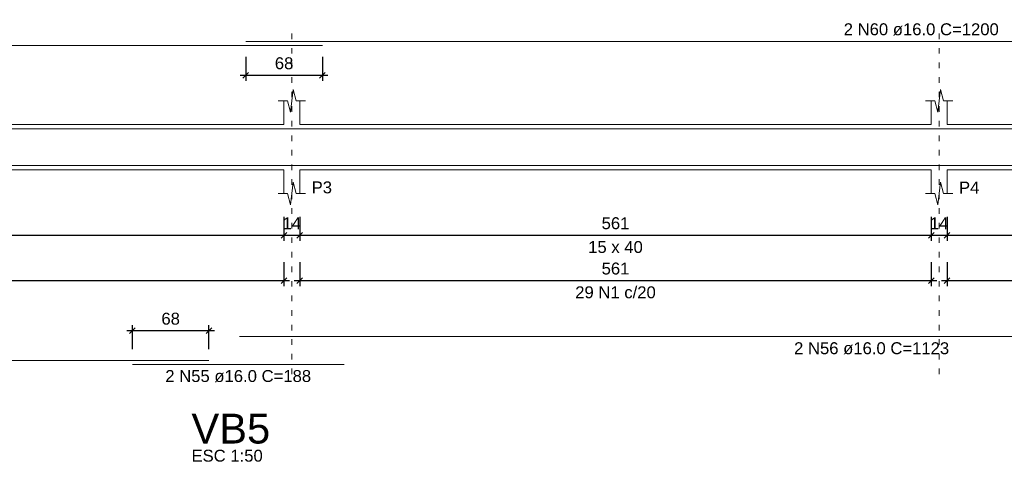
# Model space of a CAD drawing. Header units: millimetres. Extents: x 10906 to 25863, y 1966 to 4861.
# Tile 71 of 163: x 11259 to 11277, y 3056 to 3064. Entities that reach past the tile are written whole.
import ezdxf

# ---------------------------------------------------------------- set-up
doc = ezdxf.new("R2010")
doc.units = ezdxf.units.MM
doc.linetypes.add('DOT2', pattern=[3.175, 0, -3.175])
for name, color, linetype, lineweight in [('Descrição da armadura', 7, 'Continuous', 5), ('DT-Barras na forma', 40, 'Continuous', 5), ('DT-Barras rebatidas', 40, 'Continuous', 5), ('DT-Cotas', 4, 'Continuous', 5), ('DT-Forma', 5, 'Continuous', 5), ('DT-Pontilhado', 7, 'DOT2', 5), ('DT-Textos', 7, 'Continuous', 5), ('DT-Título', 7, 'Continuous', 20)]:
    doc.layers.add(name, color=color, linetype=linetype, lineweight=lineweight)
doc.styles.add('Arial', font='arial.ttf')
doc.styles.get("Standard").update_dxf_attribs({"font": 'arial.ttf'})
doc.dimstyles.new('UM_50.000000', dxfattribs={"dimtxt": 0.18, "dimasz": 0.2, "dimexe": 0.2, "dimexo": 0.5, "dimgap": 0, "dimtad": 1, "dimtih": 1, "dimtoh": 1, "dimlfac": 50, "dimzin": 0, "dimdsep": 46, "dimtxsty": 'Standard', "dimcen": 0.09, "dimdle": 0.2, "dimclrd": 256, "dimclre": 256, "dimclrt": 7, "dimazin": 0, "dimtfac": 1, "dimtofl": 0, "dimtmove": 0, "dimatfit": 3, "dimfxl": 1, "dimtolj": 1, "dimtzin": 0, "dimarcsym": 0})

# ---------------------------------------------------------------- blocks, each defined once
blk = doc.blocks.new('_Oblique')
at = {"color": 0, "linetype": 'ByBlock', "lineweight": -2}
blk.add_line((-0.5, -0.5), (0.5, 0.5), dxfattribs=at)
blk = doc.blocks.new('*D357')
at = {"layer": 'Defpoints', "color": 0, "transparency": 16777216}
for p in [(11252.924, 3060.323), (11264.144, 3060.323), (11264.144, 3059.794)]:
    blk.add_point(p, dxfattribs=at)
at = {"layer": 'DT-Cotas', "lineweight": -2, "transparency": 16777216}
for p, q in [((11252.924, 3060.123), (11252.924, 3059.694)), ((11264.144, 3060.123), (11264.144, 3059.694)), ((11252.824, 3059.794), (11264.244, 3059.794))]:
    blk.add_line(p, q, dxfattribs=at)
at = {"layer": 'DT-Cotas', "lineweight": -2, "transparency": 16777216, "xscale": 0.1, "yscale": 0.1, "zscale": 0.1, "rotation": 180}
blk.add_blockref('_Oblique', (11252.924, 3059.794), dxfattribs=at)
at = {"layer": 'DT-Cotas', "lineweight": -2, "transparency": 16777216, "xscale": 0.1, "yscale": 0.1, "zscale": 0.1}
blk.add_blockref('_Oblique', (11264.144, 3059.794), dxfattribs=at)
at = {"layer": 'DT-Cotas', "color": 7, "transparency": 16777216, "insert": (11258.534, 3060.006), "char_height": 0.2118, "attachment_point": 5, "rotation": 0.0057, "style": 'Arial'}
blk.add_mtext('\\A1;561', dxfattribs=at)
blk = doc.blocks.new('*D358')
at = {"layer": 'Defpoints', "color": 0, "transparency": 16777216}
for p in [(11264.144, 3060.323), (11264.424, 3060.323), (11264.424, 3059.794)]:
    blk.add_point(p, dxfattribs=at)
at = {"layer": 'DT-Cotas', "lineweight": -2, "transparency": 16777216}
for p, q in [((11264.144, 3060.123), (11264.144, 3059.694)), ((11264.424, 3060.123), (11264.424, 3059.694)), ((11264.044, 3059.794), (11264.524, 3059.794))]:
    blk.add_line(p, q, dxfattribs=at)
at = {"layer": 'DT-Cotas', "lineweight": -2, "transparency": 16777216, "xscale": 0.1, "yscale": 0.1, "zscale": 0.1, "rotation": 180}
blk.add_blockref('_Oblique', (11264.144, 3059.794), dxfattribs=at)
at = {"layer": 'DT-Cotas', "lineweight": -2, "transparency": 16777216, "xscale": 0.1, "yscale": 0.1, "zscale": 0.1}
blk.add_blockref('_Oblique', (11264.424, 3059.794), dxfattribs=at)
at = {"layer": 'DT-Cotas', "color": 7, "transparency": 16777216, "insert": (11264.284, 3060.006), "char_height": 0.2118, "attachment_point": 5, "rotation": 0.0057, "style": 'Arial'}
blk.add_mtext('\\A1;14', dxfattribs=at)
blk = doc.blocks.new('*D359')
at = {"layer": 'Defpoints', "color": 0, "transparency": 16777216}
for p in [(11264.424, 3060.323), (11275.644, 3060.323), (11275.644, 3059.794)]:
    blk.add_point(p, dxfattribs=at)
at = {"layer": 'DT-Cotas', "lineweight": -2, "transparency": 16777216}
for p, q in [((11264.424, 3060.123), (11264.424, 3059.694)), ((11275.644, 3060.123), (11275.644, 3059.694)), ((11264.324, 3059.794), (11275.744, 3059.794))]:
    blk.add_line(p, q, dxfattribs=at)
at = {"layer": 'DT-Cotas', "lineweight": -2, "transparency": 16777216, "xscale": 0.1, "yscale": 0.1, "zscale": 0.1, "rotation": 180}
blk.add_blockref('_Oblique', (11264.424, 3059.794), dxfattribs=at)
at = {"layer": 'DT-Cotas', "lineweight": -2, "transparency": 16777216, "xscale": 0.1, "yscale": 0.1, "zscale": 0.1}
blk.add_blockref('_Oblique', (11275.644, 3059.794), dxfattribs=at)
at = {"layer": 'DT-Cotas', "color": 7, "transparency": 16777216, "insert": (11270.034, 3060.006), "char_height": 0.2118, "attachment_point": 5, "rotation": 0.0057, "style": 'Arial'}
blk.add_mtext('\\A1;561', dxfattribs=at)
blk = doc.blocks.new('*D360')
at = {"layer": 'Defpoints', "color": 0, "transparency": 16777216}
for p in [(11275.644, 3060.323), (11275.924, 3060.323), (11275.924, 3059.794)]:
    blk.add_point(p, dxfattribs=at)
at = {"layer": 'DT-Cotas', "lineweight": -2, "transparency": 16777216}
for p, q in [((11275.644, 3060.123), (11275.644, 3059.694)), ((11275.924, 3060.123), (11275.924, 3059.694)), ((11275.544, 3059.794), (11276.024, 3059.794))]:
    blk.add_line(p, q, dxfattribs=at)
at = {"layer": 'DT-Cotas', "lineweight": -2, "transparency": 16777216, "xscale": 0.1, "yscale": 0.1, "zscale": 0.1, "rotation": 180}
blk.add_blockref('_Oblique', (11275.644, 3059.794), dxfattribs=at)
at = {"layer": 'DT-Cotas', "lineweight": -2, "transparency": 16777216, "xscale": 0.1, "yscale": 0.1, "zscale": 0.1}
blk.add_blockref('_Oblique', (11275.924, 3059.794), dxfattribs=at)
at = {"layer": 'DT-Cotas', "color": 7, "transparency": 16777216, "insert": (11275.784, 3060.006), "char_height": 0.2118, "attachment_point": 5, "rotation": 0.0057, "style": 'Arial'}
blk.add_mtext('\\A1;14', dxfattribs=at)
blk = doc.blocks.new('*D361')
at = {"layer": 'Defpoints', "color": 0, "transparency": 16777216}
for p in [(11275.924, 3060.323), (11287.144, 3060.323), (11287.144, 3059.794)]:
    blk.add_point(p, dxfattribs=at)
at = {"layer": 'DT-Cotas', "lineweight": -2, "transparency": 16777216}
for p, q in [((11275.924, 3060.123), (11275.924, 3059.694)), ((11287.144, 3060.123), (11287.144, 3059.694)), ((11275.824, 3059.794), (11287.244, 3059.794))]:
    blk.add_line(p, q, dxfattribs=at)
at = {"layer": 'DT-Cotas', "lineweight": -2, "transparency": 16777216, "xscale": 0.1, "yscale": 0.1, "zscale": 0.1, "rotation": 180}
blk.add_blockref('_Oblique', (11275.924, 3059.794), dxfattribs=at)
at = {"layer": 'DT-Cotas', "lineweight": -2, "transparency": 16777216, "xscale": 0.1, "yscale": 0.1, "zscale": 0.1}
blk.add_blockref('_Oblique', (11287.144, 3059.794), dxfattribs=at)
at = {"layer": 'DT-Cotas', "color": 7, "transparency": 16777216, "insert": (11281.534, 3060.006), "char_height": 0.2118, "attachment_point": 5, "rotation": 0.0057, "style": 'Arial'}
blk.add_mtext('\\A1;561', dxfattribs=at)
blk = doc.blocks.new('*D372')
at = {"layer": 'Defpoints', "color": 0, "transparency": 16777216}
for p in [(11252.924, 3059.518), (11264.144, 3059.518), (11264.144, 3058.989)]:
    blk.add_point(p, dxfattribs=at)
at = {"layer": 'DT-Cotas', "lineweight": -2, "transparency": 16777216}
for p, q in [((11252.924, 3059.318), (11252.924, 3058.889)), ((11264.144, 3059.318), (11264.144, 3058.889)), ((11252.824, 3058.989), (11264.244, 3058.989))]:
    blk.add_line(p, q, dxfattribs=at)
at = {"layer": 'DT-Cotas', "lineweight": -2, "transparency": 16777216, "xscale": 0.1, "yscale": 0.1, "zscale": 0.1, "rotation": 180}
blk.add_blockref('_Oblique', (11252.924, 3058.989), dxfattribs=at)
at = {"layer": 'DT-Cotas', "lineweight": -2, "transparency": 16777216, "xscale": 0.1, "yscale": 0.1, "zscale": 0.1}
blk.add_blockref('_Oblique', (11264.144, 3058.989), dxfattribs=at)
at = {"layer": 'DT-Cotas', "color": 7, "transparency": 16777216, "insert": (11258.534, 3059.201), "char_height": 0.2118, "attachment_point": 5, "rotation": 0.0057, "style": 'Arial'}
blk.add_mtext('\\A1;561', dxfattribs=at)
blk = doc.blocks.new('*D373')
at = {"layer": 'Defpoints', "color": 0, "transparency": 16777216}
for p in [(11264.424, 3059.518), (11275.644, 3059.518), (11275.644, 3058.989)]:
    blk.add_point(p, dxfattribs=at)
at = {"layer": 'DT-Cotas', "lineweight": -2, "transparency": 16777216}
for p, q in [((11264.424, 3059.318), (11264.424, 3058.889)), ((11275.644, 3059.318), (11275.644, 3058.889)), ((11264.324, 3058.989), (11275.744, 3058.989))]:
    blk.add_line(p, q, dxfattribs=at)
at = {"layer": 'DT-Cotas', "lineweight": -2, "transparency": 16777216, "xscale": 0.1, "yscale": 0.1, "zscale": 0.1, "rotation": 180}
blk.add_blockref('_Oblique', (11264.424, 3058.989), dxfattribs=at)
at = {"layer": 'DT-Cotas', "lineweight": -2, "transparency": 16777216, "xscale": 0.1, "yscale": 0.1, "zscale": 0.1}
blk.add_blockref('_Oblique', (11275.644, 3058.989), dxfattribs=at)
at = {"layer": 'DT-Cotas', "color": 7, "transparency": 16777216, "insert": (11270.034, 3059.201), "char_height": 0.2118, "attachment_point": 5, "rotation": 0.0057, "style": 'Arial'}
blk.add_mtext('\\A1;561', dxfattribs=at)
blk = doc.blocks.new('*D374')
at = {"layer": 'Defpoints', "color": 0, "transparency": 16777216}
for p in [(11275.924, 3059.518), (11287.144, 3059.518), (11287.144, 3058.989)]:
    blk.add_point(p, dxfattribs=at)
at = {"layer": 'DT-Cotas', "lineweight": -2, "transparency": 16777216}
for p, q in [((11275.924, 3059.318), (11275.924, 3058.889)), ((11287.144, 3059.318), (11287.144, 3058.889)), ((11275.824, 3058.989), (11287.244, 3058.989))]:
    blk.add_line(p, q, dxfattribs=at)
at = {"layer": 'DT-Cotas', "lineweight": -2, "transparency": 16777216, "xscale": 0.1, "yscale": 0.1, "zscale": 0.1, "rotation": 180}
blk.add_blockref('_Oblique', (11275.924, 3058.989), dxfattribs=at)
at = {"layer": 'DT-Cotas', "lineweight": -2, "transparency": 16777216, "xscale": 0.1, "yscale": 0.1, "zscale": 0.1}
blk.add_blockref('_Oblique', (11287.144, 3058.989), dxfattribs=at)
at = {"layer": 'DT-Cotas', "color": 7, "transparency": 16777216, "insert": (11281.534, 3059.201), "char_height": 0.2118, "attachment_point": 5, "rotation": 0.0057, "style": 'Arial'}
blk.add_mtext('\\A1;561', dxfattribs=at)
blk = doc.blocks.new('*D379')
at = {"layer": 'Defpoints', "color": 0, "transparency": 16777216}
for p in [(11262.811, 3058.099), (11261.451, 3057.569), (11262.811, 3057.569)]:
    blk.add_point(p, dxfattribs=at)
at = {"layer": 'DT-Cotas', "lineweight": -2, "transparency": 16777216}
for p, q in [((11261.351, 3058.099), (11262.911, 3058.099)), ((11261.451, 3057.769), (11261.451, 3058.199)), ((11262.811, 3057.769), (11262.811, 3058.199))]:
    blk.add_line(p, q, dxfattribs=at)
at = {"layer": 'DT-Cotas', "lineweight": -2, "transparency": 16777216, "xscale": 0.1, "yscale": 0.1, "zscale": 0.1, "rotation": 180}
blk.add_blockref('_Oblique', (11261.451, 3058.099), dxfattribs=at)
at = {"layer": 'DT-Cotas', "lineweight": -2, "transparency": 16777216, "xscale": 0.1, "yscale": 0.1, "zscale": 0.1}
blk.add_blockref('_Oblique', (11262.811, 3058.099), dxfattribs=at)
at = {"layer": 'DT-Cotas', "color": 7, "transparency": 16777216, "insert": (11262.131, 3058.31), "char_height": 0.2118, "attachment_point": 5, "rotation": 0.0057, "style": 'Arial'}
blk.add_mtext('\\A1;68', dxfattribs=at)
blk = doc.blocks.new('*D381')
at = {"layer": 'Defpoints', "color": 0, "transparency": 16777216}
for p in [(11263.466, 3063.165), (11264.826, 3063.165), (11264.826, 3062.636)]:
    blk.add_point(p, dxfattribs=at)
at = {"layer": 'DT-Cotas', "lineweight": -2, "transparency": 16777216}
for p, q in [((11263.466, 3062.965), (11263.466, 3062.536)), ((11264.826, 3062.965), (11264.826, 3062.536)), ((11263.366, 3062.636), (11264.926, 3062.636))]:
    blk.add_line(p, q, dxfattribs=at)
at = {"layer": 'DT-Cotas', "lineweight": -2, "transparency": 16777216, "xscale": 0.1, "yscale": 0.1, "zscale": 0.1, "rotation": 180}
blk.add_blockref('_Oblique', (11263.466, 3062.636), dxfattribs=at)
at = {"layer": 'DT-Cotas', "lineweight": -2, "transparency": 16777216, "xscale": 0.1, "yscale": 0.1, "zscale": 0.1}
blk.add_blockref('_Oblique', (11264.826, 3062.636), dxfattribs=at)
at = {"layer": 'DT-Cotas', "color": 7, "transparency": 16777216, "insert": (11264.146, 3062.848), "char_height": 0.2118, "attachment_point": 5, "rotation": 0.0057, "style": 'Arial'}
blk.add_mtext('\\A1;68', dxfattribs=at)

msp = doc.modelspace()

# ---------------------------------------------------------------- linework, layer by layer
at = {"layer": 'DT-Barras na forma'}
for points in [[(11241.19351, 3061.31462), (11241.19351, 3061.68262), (11264.82551, 3061.68262)], [(11263.46551, 3061.68262), (11287.46551, 3061.68262)], [(11241.19351, 3061.41462), (11241.19351, 3061.03462), (11262.81095, 3061.03462)], [(11261.45095, 3061.03462), (11265.21095, 3061.03462)], [(11263.35608, 3061.03462), (11285.81095, 3061.03462)]]:
    msp.add_lwpolyline(points, dxfattribs=at)
at = {"layer": 'DT-Barras rebatidas'}
for p, q in [((11241.19351, 3063.16522), (11264.82551, 3063.16522)), ((11263.46551, 3063.23582), (11287.46551, 3063.23582)), ((11263.35608, 3057.99278), (11285.81095, 3057.99278)), ((11241.19351, 3057.56918), (11262.81095, 3057.56918)), ((11261.45095, 3057.49858), (11265.21095, 3057.49858))]:
    msp.add_line(p, q, dxfattribs=at)
at = {"layer": 'DT-Forma'}
for p, q in [((11264.25851, 3061.98222), (11264.30851, 3062.38222)), ((11264.30851, 3062.38222), (11264.35851, 3062.18222)), ((11275.75851, 3061.98222), (11275.80851, 3062.38222)), ((11275.80851, 3062.38222), (11275.85851, 3062.18222)), ((11264.04351, 3062.18222), (11264.20851, 3062.18222)), ((11264.14351, 3061.75862), (11264.14351, 3062.18222)), ((11264.20851, 3062.18222), (11264.25851, 3061.98222)), ((11264.35851, 3062.18222), (11264.52351, 3062.18222)), ((11264.42351, 3062.18222), (11264.42351, 3061.75862)), ((11275.54351, 3062.18222), (11275.70851, 3062.18222)), ((11275.64351, 3061.75862), (11275.64351, 3062.18222)), ((11275.70851, 3062.18222), (11275.75851, 3061.98222)), ((11275.85851, 3062.18222), (11276.02351, 3062.18222)), ((11275.92351, 3062.18222), (11275.92351, 3061.75862)), ((11252.92351, 3061.75862), (11264.14351, 3061.75862)), ((11264.42351, 3061.75862), (11275.64351, 3061.75862)), ((11275.92351, 3061.75862), (11287.14351, 3061.75862)), ((11252.92351, 3060.95862), (11264.14351, 3060.95862)), ((11264.14351, 3060.95862), (11264.14351, 3060.53502)), ((11264.42351, 3060.53502), (11264.42351, 3060.95862)), ((11264.42351, 3060.95862), (11275.64351, 3060.95862)), ((11275.64351, 3060.95862), (11275.64351, 3060.53502)), ((11275.92351, 3060.53502), (11275.92351, 3060.95862)), ((11275.92351, 3060.95862), (11287.14351, 3060.95862)), ((11264.25851, 3060.33502), (11264.30851, 3060.73502)), ((11264.30851, 3060.73502), (11264.35851, 3060.53502)), ((11275.75851, 3060.33502), (11275.80851, 3060.73502)), ((11275.80851, 3060.73502), (11275.85851, 3060.53502)), ((11264.04351, 3060.53502), (11264.20851, 3060.53502)), ((11264.20851, 3060.53502), (11264.25851, 3060.33502)), ((11264.35851, 3060.53502), (11264.52351, 3060.53502)), ((11275.54351, 3060.53502), (11275.70851, 3060.53502)), ((11275.70851, 3060.53502), (11275.75851, 3060.33502)), ((11275.85851, 3060.53502), (11276.02351, 3060.53502))]:
    msp.add_line(p, q, dxfattribs=at)
at = {"layer": 'DT-Pontilhado', "ltscale": 0.05}
for p, q in [((11264.28351, 3057.32788), (11264.28351, 3063.44762)), ((11275.78351, 3057.32788), (11275.78351, 3063.44762))]:
    msp.add_line(p, q, dxfattribs=at)

# ---------------------------------------------------------------- texts
at = {"layer": 'Descrição da armadura', "linetype": 'Continuous', "char_height": 0.2118, "attachment_point": 8, "line_spacing_factor": 0.798, "style": 'Arial'}
for s, insert, width in [('2 N60 ø16.0 C=1200', (11275.46551, 3063.34172), 5.5246053), ('29 N1 c/20', (11270.03351, 3058.67118), 2.8693417), ('2 N56 ø16.0 C=1123', (11274.58351, 3057.67508), 5.5246053), ('2 N55 ø16.0 C=188', (11263.33095, 3057.18088), 5.1946527)]:
    msp.add_mtext(s, dxfattribs=dict(at, insert=insert, width=width))
at = {"layer": 'DT-Textos', "char_height": 0.2118, "line_spacing_factor": 0.798, "style": 'Arial'}
for s, insert, width, attachment_point in [('P3', (11264.63531, 3060.53502), 0.5434933, 7), ('P4', (11276.13531, 3060.53502), 0.5434933, 7), ('15 x 40', (11270.03351, 3059.47602), 1.45756, 8), ('ESC 1:50', (11262.50072, 3055.76834), 1.901901, 7)]:
    msp.add_mtext(s, dxfattribs=dict(at, insert=insert, width=width, attachment_point=attachment_point))
at = {"layer": 'DT-Título', "insert": (11262.50072, 3056.08604), "char_height": 0.5295, "width": 2.5195958, "attachment_point": 7, "line_spacing_factor": 0.798, "style": 'Arial'}
msp.add_mtext('VB5', dxfattribs=at)

# ---------------------------------------------------------------- dimensions: what is measured, and where the dimension line sits
at = {"layer": 'DT-Cotas'}
for base, p1, p2, picture, middle in [((11264.82551, 3062.63572), (11263.46551, 3063.16522), (11264.82551, 3063.16522), '*D381', (11264.14551, 3062.84752)), ((11264.14351, 3059.79372), (11252.92351, 3060.32322), (11264.14351, 3060.32322), '*D357', (11258.53351, 3060.00552)), ((11264.42351, 3059.79372), (11264.14351, 3060.32322), (11264.42351, 3060.32322), '*D358', (11264.28351, 3060.00552)), ((11275.64351, 3059.79372), (11264.42351, 3060.32322), (11275.64351, 3060.32322), '*D359', (11270.03351, 3060.00552)), ((11275.92351, 3059.79372), (11275.64351, 3060.32322), (11275.92351, 3060.32322), '*D360', (11275.78351, 3060.00552)), ((11287.14351, 3059.79372), (11275.92351, 3060.32322), (11287.14351, 3060.32322), '*D361', (11281.53351, 3060.00552)), ((11264.14351, 3058.98888), (11252.92351, 3059.51838), (11264.14351, 3059.51838), '*D372', (11258.53351, 3059.20068)), ((11275.64351, 3058.98888), (11264.42351, 3059.51838), (11275.64351, 3059.51838), '*D373', (11270.03351, 3059.20068)), ((11287.14351, 3058.98888), (11275.92351, 3059.51838), (11287.14351, 3059.51838), '*D374', (11281.53351, 3059.20068)), ((11262.81095, 3058.09868), (11261.45095, 3057.56918), (11262.81095, 3057.56918), '*D379', (11262.13095, 3058.31048))]:
    dim = msp.add_linear_dim(base=base, p1=p1, p2=p2, dimstyle='UM_50.000000', override={"dimtxt": 0.2118, "dimasz": 0.1, "dimexe": 0.1, "dimexo": 0.2, "dimtad": 1, "dimtih": 0, "dimtoh": 0, "dimdec": 1, "dimlfac": 50, "dimzin": 8, "dimtxsty": 'Arial', "dimblk": 'Oblique', "dimblk1": 'Oblique', "dimblk2": 'Oblique', "dimsah": 1, "dimdle": 0.1, "dimse1": 0, "dimse2": 0, "dimclrt": 7, "dimadec": 1, "dimazin": 3, "dimtmove": 2, "dimldrblk": 'Oblique'}, dxfattribs=at)
    dim.commit()
    dim.dimension.update_dxf_attribs({"geometry": picture, "text_midpoint": middle, "dimtype": 160, "text_rotation": 0.00573})

doc.saveas('drawing.dxf')
